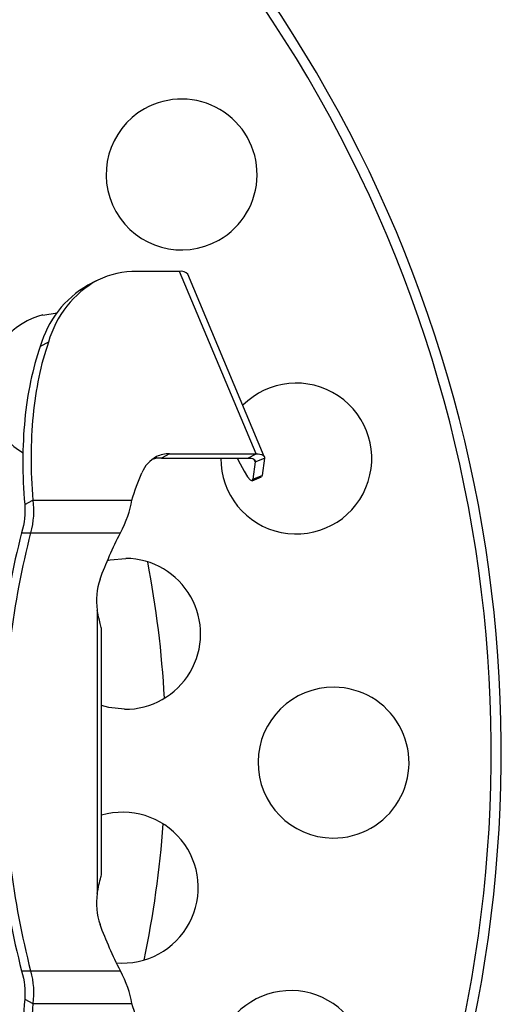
# Paper-space layout '_Superior' of a CAD drawing. Header units: millimetres. Extents: x -40 to 40, y -40 to 40.
# Tile 12 of 13: x 25.6 to 40, y -7.5 to 21.8. Entities that reach past the tile are written whole.
import ezdxf

# ---------------------------------------------------------------- set-up
doc = ezdxf.new("R2010")
doc.units = ezdxf.units.MM

psp = doc.layouts.new('_Superior')

# ---------------------------------------------------------------- linework, layer by layer
at = {"color": 7, "linetype": 'Continuous', "lineweight": 25}
for p, q in [((30.409, 14.328), (29.134, 14.328)), ((32.688, 8.89), (30.409, 14.328)), ((32.936, 8.807), (30.657, 14.245)), ((27.923, 14.048), (27.679, 13.922)), ((26.331, 13.029), (26.756, 13.097)), ((26.499, 12.218), (26.255, 12.091)), ((30.11, 8.89), (29.866, 8.764)), ((30.11, 8.89), (32.688, 8.89)), ((32.444, 8.764), (32.688, 8.89)), ((29.692, 8.789), (29.723, 8.805)), ((29.866, 8.764), (32.444, 8.764)), ((32.664, 8.65), (32.596, 8.135)), ((32.664, 8.65), (32.633, 8.724)), ((32.664, 8.65), (32.941, 8.76)), ((32.941, 8.76), (32.874, 8.245)), ((32.596, 8.135), (32.874, 8.245)), ((32.874, 8.245), (32.85, 8.198)), ((32.573, 8.088), (32.85, 8.198)), ((25.794, 7.376), (26.038, 7.503)), ((26.038, 7.503), (28.989, 7.503)), ((25.699, 6.531), (28.647, 6.531)), ((27.951, 4.229), (27.951, -4.229)), ((28.082, -3.615), (28.082, 3.623)), ((25.699, -6.531), (28.647, -6.531)), ((25.794, -7.376), (26.038, -7.503)), ((26.038, -7.503), (28.989, -7.503))]:
    psp.add_line(p, q, dxfattribs=at)
at = {"color": 7, "linetype": 'Continuous', "lineweight": 25, "flags": 128}
for points in [[(32.688, 8.89), (32.75, 8.888), (32.804, 8.882), (32.849, 8.872), (32.885, 8.857), (32.913, 8.839), (32.931, 8.816), (32.941, 8.79), (32.941, 8.76)], [(32.125, 8.764), (32.213, 8.59), (32.335, 8.368), (32.438, 8.206), (32.517, 8.112), (32.571, 8.088), (32.596, 8.135)], [(32.444, 8.764), (32.498, 8.762), (32.544, 8.756), (32.583, 8.747), (32.615, 8.735), (32.639, 8.719), (32.655, 8.699), (32.663, 8.677), (32.664, 8.65)], [(28.253, 5.707), (28.338, 5.726), (28.806, 5.77)], [(28.765, 1.271), (28.297, 1.324), (28.082, 1.383)]]:
    psp.add_lwpolyline(points, dxfattribs=at)
at = {"color": 7, "linetype": 'Continuous', "lineweight": 25}
for centre, radius, start, end in [((0, 0), 40, 269.4727, 89.4727), ((0, 0), 39.7, 269.4727, 89.4727), ((30.471, 17.22), 2.25, 299.4727, 119.4727), ((30.471, 17.22), 2.25, 119.4727, 299.4727), ((29.1, 11.714), 2.614, 89.255, 115.6052), ((30.458, 14.063), 0.27, 42.5346, 100.4198), ((29.224, 11.25), 3.086, 120.0462, 164.1917), ((29.454, 11.384), 3.07, 118.9093, 164.2545), ((26.894, 10.851), 2.25, 104.4727, 239.3801), ((33.889, 8.747), 2.25, 179.5785, 135.105), ((30.099, 8.019), 0.871, 89.255, 115.6052), ((30.169, 7.962), 0.954, 117.9266, 157.9388), ((29.859, 7.853), 0.911, 89.5752, 107.1731), ((28.786, 3.52), 2.25, 269.4727, 89.4727), ((0, 0), 30, 3.0567, 10.8887), ((29.97, 4.499), 2.037, 161.4579, 187.6304), ((34.999, -0.322), 2.25, 89.4727, 269.4727), ((34.999, -0.322), 2.25, 269.4727, 89.4727), ((28.716, -4.05), 2.25, 264.8952, 106.3548), ((0, 0), 30, 348.0567, 355.8887), ((29.97, -4.499), 2.037, 172.3696, 198.5421), ((33.723, -9.369), 2.25, 222.4845, 164.382)]:
    psp.add_arc(centre, radius, start, end, dxfattribs=at)
for points, knots in [([(26.255, 12.091), (26.028, 11.434), (25.873, 10.699), (25.718, 9.113), (25.718, 8.261), (25.794, 7.376)], [0, 0, 0, 0, 0.5, 0.5, 1, 1, 1, 1]), ([(26.499, 12.218), (26.273, 11.561), (26.118, 10.826), (25.963, 9.24), (25.963, 8.388), (26.038, 7.503)], [0, 0, 0, 0, 0.5, 0.5, 1, 1, 1, 1]), ([(25.699, 6.531), (25.436, 5.506), (25.232, 4.429), (24.96, 2.231), (24.892, 1.11), (24.892, 0)], [0, 0, 0, 0, 0.5, 0.5, 1, 1, 1, 1]), ([(25.969, 6.531), (25.705, 5.506), (25.501, 4.429), (25.23, 2.231), (25.162, 1.11), (25.162, 0)], [0, 0, 0, 0, 0.5, 0.5, 1, 1, 1, 1]), ([(28.078, 3.623), (28.08, 3.627), (28.09, 3.656), (28.058, 3.733), (28.014, 3.951), (27.975, 4.125), (27.951, 4.229)], [0, 0, 0, 0, 0.04024, 0.317409, 0.591419, 1, 1, 1, 1]), ([(24.892, 0), (24.892, -1.11), (24.96, -2.231), (25.232, -4.429), (25.436, -5.506), (25.699, -6.531)], [0, 0, 0, 0, 0.5, 0.5, 1, 1, 1, 1]), ([(25.162, 0), (25.162, -1.11), (25.23, -2.231), (25.501, -4.429), (25.705, -5.506), (25.969, -6.531)], [0, 0, 0, 0, 0.5, 0.5, 1, 1, 1, 1]), ([(27.951, -4.229), (27.988, -4.048), (28.041, -3.795), (28.091, -3.644), (28.08, -3.618), (28.079, -3.615)], [0, 0, 0, 0, 0.6939344, 0.9708605, 1, 1, 1, 1]), ([(25.794, -7.376), (25.718, -8.261), (25.718, -9.113), (25.873, -10.699), (26.028, -11.434), (26.255, -12.091)], [0, 0, 0, 0, 0.5, 0.5, 1, 1, 1, 1]), ([(26.038, -7.503), (25.963, -8.388), (25.963, -9.24), (26.118, -10.826), (26.273, -11.561), (26.499, -12.218)], [0, 0, 0, 0, 0.5, 0.5, 1, 1, 1, 1])]:
    psp.add_open_spline(points, degree=3, knots=knots, dxfattribs=at)
for points in [[(28.989, 7.503), (29.07, 7.789), (29.169, 8.062), (29.285, 8.32)], [(25.794, 7.376), (25.817, 7.112), (25.787, 6.822), (25.699, 6.531)], [(26.038, 7.503), (26.077, 7.2), (26.057, 6.865), (25.969, 6.531)], [(28.647, 6.531), (28.825, 6.865), (28.937, 7.2), (28.989, 7.503)], [(28.038, 5.147), (28.217, 5.626), (28.42, 6.09), (28.647, 6.531)], [(28.647, -6.531), (28.42, -6.09), (28.217, -5.626), (28.038, -5.147)], [(25.699, -6.531), (25.787, -6.822), (25.817, -7.112), (25.794, -7.376)], [(25.969, -6.531), (26.057, -6.865), (26.077, -7.2), (26.038, -7.503)], [(28.989, -7.503), (28.937, -7.2), (28.825, -6.865), (28.647, -6.531)], [(29.285, -8.32), (29.169, -8.062), (29.07, -7.789), (28.989, -7.503)]]:
    psp.add_open_spline(points, degree=3, dxfattribs=at)

doc.saveas('drawing.dxf')
